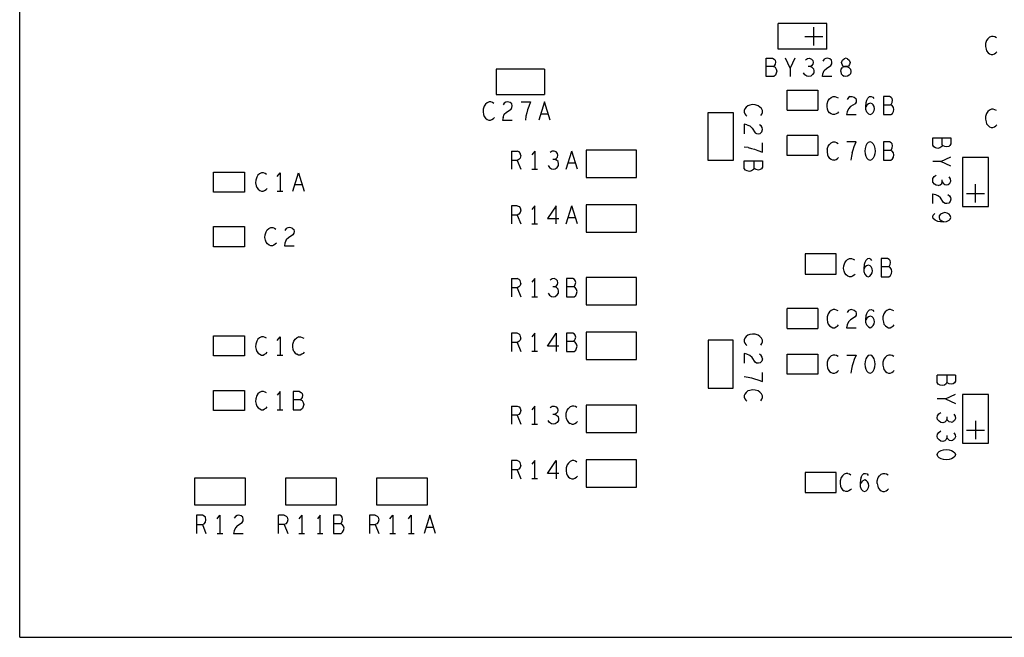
# Model space of a CAD drawing. Extents: x 17.9 to 50.9, y 20.7 to 41.7.
# Tile 2 of 15: x 24.3 to 29.7, y 29 to 32.4. Entities that reach past the tile are written whole.
import ezdxf

# ---------------------------------------------------------------- set-up
doc = ezdxf.new("R2010")
doc.units = 0
doc.layers.add('RVP8-IFD_F_bas', color=2, linetype='CONTINUOUS')

msp = doc.modelspace()

# ---------------------------------------------------------------- linework, layer by layer
at = {"layer": 'RVP8-IFD_F_bas'}
for points in [[(24.278, 28.96), (24.278, 36.96)], [(28.712, 32.189), (28.444, 32.189), (28.444, 32.331)], [(28.712, 32.189), (28.712, 32.331), (28.444, 32.331)], [(28.64, 32.21), (28.64, 32.31)], [(28.59, 32.26), (28.69, 32.26)], [(29.605, 32.255), (29.596, 32.247), (29.589, 32.237), (29.584, 32.22), (29.583, 32.205), (29.586, 32.19), (29.589, 32.18), (29.597, 32.17), (29.606, 32.164), (29.615, 32.16), (29.624, 32.16), (29.632, 32.164), (29.64, 32.169), (29.646, 32.175)], [(29.643, 32.252), (29.635, 32.257), (29.626, 32.26), (29.616, 32.26), (29.605, 32.255)], [(28.379, 32.14), (28.413, 32.14), (28.422, 32.135), (28.427, 32.129), (28.429, 32.119), (28.427, 32.107), (28.423, 32.099), (28.418, 32.094), (28.379, 32.094)], [(28.418, 32.094), (28.427, 32.09), (28.434, 32.08), (28.437, 32.069), (28.434, 32.057), (28.429, 32.047), (28.42, 32.04), (28.379, 32.04), (28.379, 32.14)], [(28.535, 32.14), (28.51, 32.085), (28.484, 32.14)], [(28.594, 32.132), (28.605, 32.139), (28.617, 32.14), (28.628, 32.135), (28.635, 32.127), (28.637, 32.117)], [(28.74, 32.04), (28.687, 32.04), (28.69, 32.055), (28.697, 32.072), (28.709, 32.084), (28.734, 32.1), (28.739, 32.109), (28.74, 32.119), (28.738, 32.129), (28.729, 32.137), (28.716, 32.14), (28.706, 32.139), (28.697, 32.134), (28.69, 32.124)], [(28.795, 32.105), (28.793, 32.117), (28.797, 32.129), (28.806, 32.137)], [(28.826, 32.137), (28.835, 32.129), (28.839, 32.117), (28.836, 32.105), (28.83, 32.097), (28.822, 32.094), (28.809, 32.094), (28.798, 32.089)], [(28.826, 32.137), (28.816, 32.14), (28.806, 32.137)], [(26.896, 32.079), (26.896, 31.941), (27.16, 31.941)], [(27.16, 32.079), (26.896, 32.079)], [(27.16, 32.079), (27.16, 31.941)], [(28.51, 32.085), (28.51, 32.04)], [(28.621, 32.094), (28.629, 32.09), (28.638, 32.082), (28.641, 32.07), (28.64, 32.06), (28.633, 32.05), (28.623, 32.042), (28.613, 32.04), (28.602, 32.042), (28.591, 32.049), (28.584, 32.06)], [(28.637, 32.117), (28.635, 32.107), (28.628, 32.099), (28.621, 32.094), (28.609, 32.094)], [(28.788, 32.067), (28.79, 32.079), (28.798, 32.089)], [(28.802, 32.097), (28.795, 32.105)], [(28.802, 32.097), (28.809, 32.094), (28.822, 32.094), (28.833, 32.089), (28.841, 32.079), (28.844, 32.067), (28.841, 32.055), (28.835, 32.047), (28.825, 32.042), (28.816, 32.04), (28.807, 32.042)], [(28.788, 32.067), (28.79, 32.055), (28.797, 32.047), (28.807, 32.042)], [(28.493, 31.855), (28.493, 31.965)], [(28.493, 31.965), (28.663, 31.965), (28.663, 31.855)], [(28.754, 31.83), (28.745, 31.83), (28.736, 31.834), (28.727, 31.84), (28.719, 31.85), (28.716, 31.86), (28.713, 31.875), (28.714, 31.89), (28.719, 31.907), (28.726, 31.917), (28.735, 31.925), (28.746, 31.93), (28.756, 31.93), (28.765, 31.927), (28.773, 31.922)], [(28.839, 31.929), (28.849, 31.93), (28.862, 31.927), (28.871, 31.919), (28.873, 31.909), (28.872, 31.899), (28.867, 31.89), (28.842, 31.874), (28.83, 31.862), (28.823, 31.845), (28.82, 31.83), (28.873, 31.83)], [(28.839, 31.929), (28.83, 31.924), (28.823, 31.914)], [(28.931, 31.844), (28.926, 31.859), (28.925, 31.875), (28.927, 31.897), (28.931, 31.909), (28.937, 31.92), (28.946, 31.929), (28.955, 31.93), (28.964, 31.927), (28.97, 31.919)], [(29.022, 31.884), (29.061, 31.884), (29.066, 31.889), (29.07, 31.897), (29.072, 31.909), (29.07, 31.919), (29.065, 31.925), (29.056, 31.93), (29.022, 31.93), (29.022, 31.83), (29.063, 31.83), (29.072, 31.837), (29.077, 31.847), (29.08, 31.859), (29.077, 31.87), (29.07, 31.88), (29.061, 31.884)], [(26.856, 31.9), (26.845, 31.895), (26.836, 31.887), (26.829, 31.877), (26.824, 31.86), (26.823, 31.845), (26.826, 31.83), (26.829, 31.82), (26.837, 31.81), (26.846, 31.804), (26.855, 31.8), (26.864, 31.8), (26.872, 31.804), (26.88, 31.809), (26.886, 31.815)], [(26.883, 31.892), (26.875, 31.897), (26.866, 31.9), (26.856, 31.9)], [(26.933, 31.815), (26.94, 31.832), (26.952, 31.844), (26.977, 31.86), (26.982, 31.869), (26.983, 31.879), (26.981, 31.889), (26.972, 31.897), (26.959, 31.9), (26.949, 31.899), (26.94, 31.894), (26.933, 31.884)], [(27.033, 31.9), (27.084, 31.9)], [(27.084, 31.9), (27.074, 31.875), (27.068, 31.857), (27.063, 31.84), (27.059, 31.822), (27.056, 31.8)], [(27.161, 31.9), (27.129, 31.8)], [(27.192, 31.8), (27.161, 31.9)], [(28.318, 31.884), (28.303, 31.885), (28.288, 31.882), (28.278, 31.879), (28.268, 31.871), (28.261, 31.862), (28.258, 31.853), (28.258, 31.844), (28.261, 31.835), (28.266, 31.828), (28.273, 31.822)], [(28.349, 31.825), (28.354, 31.833), (28.358, 31.842), (28.358, 31.852), (28.353, 31.863), (28.344, 31.872), (28.334, 31.879), (28.318, 31.884)], [(28.96, 31.89), (28.951, 31.894), (28.941, 31.89), (28.934, 31.884), (28.925, 31.872)], [(28.931, 31.844), (28.94, 31.834), (28.95, 31.83), (28.959, 31.834), (28.966, 31.842), (28.972, 31.852), (28.973, 31.862), (28.972, 31.874), (28.966, 31.884), (28.96, 31.89)], [(29.616, 31.86), (29.605, 31.855), (29.596, 31.847), (29.589, 31.837), (29.584, 31.82), (29.583, 31.805), (29.586, 31.79), (29.589, 31.78), (29.597, 31.77), (29.606, 31.764), (29.615, 31.76), (29.624, 31.76), (29.632, 31.764), (29.64, 31.769), (29.646, 31.775)], [(29.643, 31.852), (29.635, 31.857), (29.626, 31.86), (29.616, 31.86)], [(26.933, 31.815), (26.93, 31.8)], [(27.14, 31.835), (27.181, 31.835)], [(28.493, 31.855), (28.663, 31.855)], [(28.776, 31.845), (28.77, 31.839), (28.762, 31.834), (28.754, 31.83)], [(26.93, 31.8), (26.983, 31.8)], [(28.258, 31.778), (28.258, 31.725)], [(28.273, 31.775), (28.258, 31.778)], [(28.273, 31.775), (28.289, 31.768), (28.301, 31.756), (28.318, 31.731), (28.326, 31.726), (28.336, 31.725), (28.346, 31.727), (28.354, 31.736)], [(28.358, 31.749), (28.356, 31.759), (28.351, 31.768), (28.341, 31.775)], [(28.354, 31.736), (28.358, 31.749)], [(28.663, 31.605), (28.493, 31.605), (28.493, 31.715)], [(28.663, 31.715), (28.493, 31.715)], [(28.663, 31.715), (28.663, 31.605)], [(29.346, 31.664), (29.346, 31.703)], [(28.279, 31.649), (28.258, 31.652)], [(28.279, 31.649), (28.298, 31.645), (28.314, 31.64), (28.333, 31.634), (28.358, 31.624)], [(28.358, 31.624), (28.358, 31.675)], [(28.714, 31.64), (28.713, 31.625), (28.716, 31.61), (28.719, 31.6), (28.727, 31.59)], [(28.714, 31.64), (28.719, 31.657), (28.726, 31.667), (28.735, 31.675), (28.746, 31.68), (28.756, 31.68), (28.765, 31.677), (28.773, 31.672)], [(28.851, 31.62), (28.856, 31.637), (28.862, 31.655), (28.872, 31.68), (28.821, 31.68)], [(28.959, 31.677), (28.949, 31.68), (28.939, 31.677), (28.931, 31.669), (28.926, 31.659), (28.922, 31.645), (28.921, 31.63), (28.922, 31.615), (28.926, 31.602), (28.931, 31.592), (28.939, 31.584), (28.949, 31.58), (28.959, 31.584), (28.966, 31.592)], [(28.959, 31.677), (28.966, 31.669), (28.972, 31.659), (28.975, 31.645), (28.977, 31.63), (28.975, 31.615), (28.972, 31.602), (28.966, 31.592)], [(29.061, 31.634), (29.066, 31.639), (29.07, 31.647), (29.072, 31.659), (29.07, 31.669), (29.065, 31.675), (29.056, 31.68), (29.022, 31.68), (29.022, 31.58)], [(26.979, 31.63), (26.979, 31.53)], [(26.979, 31.63), (27.011, 31.63)], [(27.03, 31.605), (27.028, 31.592), (27.02, 31.584), (27.011, 31.579), (26.979, 31.579)], [(27.03, 31.605), (27.028, 31.619), (27.021, 31.625), (27.011, 31.63)], [(27.107, 31.63), (27.092, 31.61)], [(27.107, 31.63), (27.107, 31.53)], [(27.218, 31.584), (27.225, 31.589), (27.232, 31.597), (27.234, 31.607), (27.232, 31.617), (27.225, 31.625), (27.214, 31.63), (27.202, 31.629), (27.191, 31.622)], [(27.279, 31.53), (27.311, 31.63)], [(27.342, 31.53), (27.311, 31.63)], [(28.754, 31.58), (28.745, 31.58), (28.736, 31.584), (28.727, 31.59)], [(28.754, 31.58), (28.762, 31.584), (28.77, 31.589), (28.776, 31.595)], [(28.851, 31.62), (28.847, 31.602), (28.844, 31.58)], [(29.022, 31.58), (29.063, 31.58), (29.072, 31.587), (29.077, 31.597), (29.08, 31.609), (29.077, 31.62), (29.07, 31.63), (29.061, 31.634), (29.022, 31.634)], [(29.338, 31.572), (29.393, 31.598)], [(27.011, 31.579), (27.03, 31.53)], [(27.181, 31.55), (27.188, 31.539), (27.199, 31.532), (27.21, 31.53), (27.22, 31.532), (27.23, 31.54), (27.237, 31.55), (27.238, 31.56), (27.235, 31.572), (27.226, 31.58), (27.218, 31.584), (27.206, 31.584)], [(27.29, 31.565), (27.331, 31.565)], [(28.311, 31.576), (28.311, 31.537)], [(29.393, 31.547), (29.338, 31.572), (29.293, 31.572)], [(25.587, 31.497), (25.58, 31.487), (25.575, 31.47), (25.574, 31.455), (25.577, 31.44), (25.58, 31.43), (25.588, 31.42), (25.597, 31.414), (25.606, 31.41), (25.615, 31.41), (25.623, 31.414), (25.631, 31.419), (25.637, 31.425)], [(25.634, 31.502), (25.626, 31.507), (25.617, 31.51), (25.607, 31.51), (25.596, 31.505), (25.587, 31.497)], [(25.693, 31.49), (25.708, 31.51)], [(25.708, 31.51), (25.708, 31.41)], [(25.778, 31.41), (25.81, 31.51)], [(25.81, 31.51), (25.841, 31.41)], [(27.092, 31.53), (27.122, 31.53)], [(29.323, 31.441), (29.313, 31.442), (29.303, 31.449), (29.294, 31.459), (29.293, 31.469), (29.294, 31.48), (29.301, 31.49), (29.313, 31.498)], [(29.346, 31.461), (29.351, 31.454), (29.359, 31.447), (29.369, 31.445), (29.379, 31.447), (29.388, 31.454), (29.393, 31.465), (29.391, 31.477), (29.384, 31.488)], [(25.83, 31.445), (25.789, 31.445)], [(29.323, 31.441), (29.334, 31.444), (29.343, 31.452), (29.346, 31.461), (29.346, 31.473)], [(29.528, 31.348), (29.528, 31.448)], [(25.693, 31.41), (25.723, 31.41)], [(29.293, 31.342), (29.293, 31.395), (29.308, 31.392), (29.324, 31.385)], [(29.376, 31.392), (29.386, 31.385), (29.391, 31.376), (29.393, 31.366), (29.389, 31.353), (29.381, 31.344), (29.371, 31.342), (29.361, 31.343), (29.353, 31.348), (29.336, 31.373), (29.324, 31.385)], [(29.478, 31.398), (29.578, 31.398)], [(27.011, 31.33), (26.979, 31.33), (26.979, 31.23)], [(27.011, 31.33), (27.021, 31.325), (27.028, 31.319), (27.03, 31.305), (27.028, 31.292), (27.02, 31.284), (27.011, 31.279), (26.979, 31.279)], [(27.107, 31.23), (27.107, 31.33), (27.092, 31.31)], [(27.224, 31.23), (27.224, 31.33), (27.177, 31.259)], [(27.279, 31.23), (27.311, 31.33)], [(27.342, 31.23), (27.311, 31.33)], [(27.011, 31.279), (27.03, 31.23)], [(27.29, 31.265), (27.331, 31.265)], [(29.336, 31.241), (29.321, 31.243), (29.306, 31.25), (29.296, 31.259), (29.293, 31.269), (29.296, 31.279), (29.304, 31.288)], [(29.329, 31.275), (29.328, 31.266), (29.331, 31.256)], [(29.348, 31.289), (29.336, 31.283), (29.329, 31.275)], [(29.354, 31.241), (29.369, 31.243), (29.383, 31.25), (29.389, 31.257), (29.393, 31.266), (29.389, 31.276), (29.383, 31.284), (29.373, 31.289), (29.359, 31.292), (29.348, 31.289)], [(25.688, 31.125), (25.682, 31.119), (25.674, 31.114), (25.666, 31.11), (25.657, 31.11), (25.648, 31.114), (25.639, 31.12), (25.631, 31.13), (25.628, 31.14), (25.625, 31.155), (25.626, 31.17), (25.631, 31.187), (25.638, 31.197), (25.647, 31.205), (25.658, 31.21), (25.668, 31.21), (25.677, 31.207), (25.685, 31.202)], [(25.751, 31.209), (25.742, 31.204), (25.735, 31.194)], [(25.774, 31.207), (25.761, 31.21), (25.751, 31.209)], [(27.092, 31.23), (27.122, 31.23)], [(27.177, 31.259), (27.24, 31.259)], [(29.331, 31.256), (29.339, 31.248), (29.354, 31.241), (29.336, 31.241)], [(25.774, 31.207), (25.783, 31.199), (25.785, 31.189), (25.784, 31.179), (25.779, 31.17), (25.754, 31.154), (25.742, 31.142), (25.735, 31.125), (25.732, 31.11), (25.785, 31.11)], [(28.867, 30.955), (28.861, 30.949), (28.853, 30.944), (28.845, 30.94), (28.836, 30.94), (28.827, 30.944), (28.818, 30.95), (28.81, 30.96), (28.807, 30.97), (28.804, 30.985), (28.805, 31), (28.81, 31.017), (28.817, 31.027), (28.826, 31.035), (28.837, 31.04), (28.847, 31.04), (28.856, 31.037), (28.864, 31.032)], [(28.959, 31.029), (28.953, 31.037), (28.944, 31.04), (28.935, 31.039), (28.926, 31.03), (28.92, 31.019), (28.916, 31.007), (28.914, 30.985), (28.915, 30.969), (28.92, 30.954), (28.929, 30.944), (28.939, 30.94), (28.948, 30.944), (28.955, 30.952), (28.961, 30.962), (28.962, 30.972), (28.961, 30.984), (28.955, 30.994), (28.949, 31), (28.94, 31.004), (28.93, 31), (28.923, 30.994), (28.914, 30.982)], [(29.011, 31.04), (29.011, 30.94), (29.052, 30.94), (29.061, 30.947), (29.066, 30.957), (29.069, 30.969), (29.066, 30.98), (29.059, 30.99), (29.05, 30.994), (29.011, 30.994)], [(29.05, 30.994), (29.055, 30.999), (29.059, 31.007), (29.061, 31.019), (29.059, 31.029), (29.054, 31.035), (29.045, 31.04), (29.011, 31.04)], [(26.979, 30.93), (26.979, 30.83)], [(26.979, 30.93), (27.011, 30.93)], [(27.03, 30.905), (27.028, 30.892), (27.02, 30.884), (27.011, 30.879), (26.979, 30.879)], [(27.03, 30.905), (27.028, 30.919), (27.021, 30.925), (27.011, 30.93)], [(27.107, 30.93), (27.092, 30.91)], [(27.107, 30.83), (27.107, 30.93)], [(27.181, 30.85), (27.188, 30.839), (27.199, 30.832), (27.21, 30.83), (27.22, 30.832), (27.23, 30.84), (27.237, 30.85), (27.238, 30.86), (27.235, 30.872), (27.226, 30.88), (27.218, 30.884), (27.206, 30.884)], [(27.234, 30.907), (27.232, 30.917), (27.225, 30.925), (27.214, 30.93), (27.202, 30.929), (27.191, 30.922)], [(27.218, 30.884), (27.225, 30.889), (27.232, 30.897), (27.234, 30.907)], [(27.282, 30.93), (27.282, 30.83)], [(27.321, 30.884), (27.326, 30.889), (27.33, 30.897), (27.332, 30.909), (27.33, 30.919), (27.325, 30.925), (27.316, 30.93), (27.282, 30.93)], [(27.323, 30.83), (27.332, 30.837), (27.337, 30.847), (27.34, 30.859), (27.337, 30.87), (27.33, 30.88), (27.321, 30.884), (27.282, 30.884)], [(27.011, 30.879), (27.03, 30.83)], [(27.092, 30.83), (27.122, 30.83)], [(27.282, 30.83), (27.323, 30.83)], [(28.493, 30.655), (28.493, 30.765)], [(28.663, 30.765), (28.493, 30.765)], [(28.663, 30.765), (28.663, 30.655)], [(28.746, 30.76), (28.735, 30.755), (28.726, 30.747), (28.719, 30.737), (28.714, 30.72), (28.713, 30.705), (28.716, 30.69), (28.719, 30.68), (28.727, 30.67), (28.736, 30.664), (28.745, 30.66), (28.754, 30.66), (28.762, 30.664), (28.77, 30.669), (28.776, 30.675)], [(28.773, 30.752), (28.765, 30.757), (28.756, 30.76), (28.746, 30.76)], [(28.849, 30.76), (28.862, 30.757), (28.871, 30.749), (28.873, 30.739), (28.872, 30.729), (28.867, 30.72), (28.842, 30.704), (28.83, 30.692), (28.823, 30.675), (28.82, 30.66), (28.873, 30.66)], [(28.849, 30.76), (28.839, 30.759), (28.83, 30.754), (28.823, 30.744)], [(28.931, 30.674), (28.926, 30.689), (28.925, 30.705), (28.927, 30.727), (28.931, 30.739), (28.937, 30.75), (28.946, 30.759)], [(28.931, 30.674), (28.94, 30.664), (28.95, 30.66), (28.959, 30.664), (28.966, 30.672), (28.972, 30.682), (28.973, 30.692), (28.972, 30.704), (28.966, 30.714), (28.96, 30.72), (28.951, 30.724), (28.941, 30.72)], [(28.946, 30.759), (28.955, 30.76), (28.964, 30.757), (28.97, 30.749)], [(29.025, 30.737), (29.02, 30.72), (29.019, 30.705), (29.022, 30.69), (29.025, 30.68), (29.033, 30.67), (29.042, 30.664), (29.051, 30.66), (29.06, 30.66), (29.068, 30.664), (29.076, 30.669), (29.082, 30.675)], [(29.079, 30.752), (29.071, 30.757), (29.062, 30.76), (29.052, 30.76), (29.041, 30.755), (29.032, 30.747), (29.025, 30.737)], [(28.941, 30.72), (28.934, 30.714), (28.925, 30.702)], [(27.011, 30.63), (26.979, 30.63), (26.979, 30.53)], [(27.03, 30.605), (27.028, 30.619), (27.021, 30.625), (27.011, 30.63)], [(27.107, 30.53), (27.107, 30.63), (27.092, 30.61)], [(27.24, 30.559), (27.177, 30.559), (27.224, 30.63), (27.224, 30.53)], [(27.282, 30.63), (27.282, 30.53), (27.323, 30.53)], [(27.321, 30.584), (27.326, 30.589), (27.33, 30.597), (27.332, 30.609), (27.33, 30.619), (27.325, 30.625), (27.316, 30.63), (27.282, 30.63)], [(28.349, 30.565), (28.354, 30.573), (28.358, 30.582), (28.358, 30.592), (28.353, 30.603), (28.344, 30.612), (28.334, 30.619), (28.318, 30.624), (28.303, 30.625), (28.288, 30.622), (28.278, 30.619), (28.268, 30.611), (28.261, 30.602), (28.258, 30.593), (28.258, 30.584), (28.261, 30.575), (28.266, 30.568), (28.273, 30.562)], [(28.493, 30.655), (28.663, 30.655)], [(25.634, 30.602), (25.626, 30.607), (25.617, 30.61), (25.607, 30.61), (25.596, 30.605), (25.587, 30.597), (25.58, 30.587), (25.575, 30.57), (25.574, 30.555), (25.577, 30.54), (25.58, 30.53), (25.588, 30.52), (25.597, 30.514), (25.606, 30.51), (25.615, 30.51), (25.623, 30.514), (25.631, 30.519), (25.637, 30.525)], [(25.693, 30.59), (25.708, 30.61)], [(25.708, 30.61), (25.708, 30.51)], [(25.784, 30.53), (25.781, 30.54), (25.778, 30.555), (25.779, 30.57), (25.784, 30.587), (25.791, 30.597), (25.8, 30.605)], [(25.811, 30.61), (25.8, 30.605)], [(25.811, 30.61), (25.821, 30.61), (25.83, 30.607), (25.838, 30.602)], [(27.03, 30.605), (27.028, 30.592), (27.02, 30.584), (27.011, 30.579), (26.979, 30.579)], [(27.011, 30.579), (27.03, 30.53)], [(27.323, 30.53), (27.332, 30.537), (27.337, 30.547), (27.34, 30.559), (27.337, 30.57), (27.33, 30.58), (27.321, 30.584), (27.282, 30.584)], [(25.693, 30.51), (25.723, 30.51)], [(25.784, 30.53), (25.792, 30.52), (25.801, 30.514)], [(25.841, 30.525), (25.835, 30.519), (25.827, 30.514), (25.819, 30.51), (25.81, 30.51), (25.801, 30.514)], [(27.122, 30.53), (27.092, 30.53)], [(28.358, 30.489), (28.354, 30.476), (28.346, 30.467), (28.336, 30.465), (28.326, 30.466), (28.318, 30.471), (28.301, 30.496), (28.289, 30.508), (28.273, 30.515), (28.258, 30.518), (28.258, 30.465)], [(28.358, 30.489), (28.356, 30.499), (28.351, 30.508), (28.341, 30.515)], [(28.746, 30.51), (28.735, 30.505), (28.726, 30.497), (28.719, 30.487), (28.714, 30.47), (28.713, 30.455), (28.716, 30.44), (28.719, 30.43), (28.727, 30.42), (28.736, 30.414), (28.745, 30.41), (28.754, 30.41), (28.762, 30.414), (28.77, 30.419), (28.776, 30.425)], [(28.773, 30.502), (28.765, 30.507), (28.756, 30.51), (28.746, 30.51)], [(28.821, 30.51), (28.872, 30.51)], [(28.872, 30.51), (28.862, 30.485), (28.856, 30.467), (28.851, 30.45), (28.847, 30.432), (28.844, 30.41)], [(29.052, 30.51), (29.041, 30.505), (29.032, 30.497), (29.025, 30.487), (29.02, 30.47), (29.019, 30.455), (29.022, 30.44), (29.025, 30.43), (29.033, 30.42), (29.042, 30.414), (29.051, 30.41), (29.06, 30.41), (29.068, 30.414), (29.076, 30.419), (29.082, 30.425)], [(29.079, 30.502), (29.071, 30.507), (29.062, 30.51), (29.052, 30.51)], [(28.258, 30.392), (28.279, 30.389), (28.298, 30.385), (28.314, 30.38), (28.333, 30.374), (28.358, 30.364), (28.358, 30.415)], [(29.406, 30.352), (29.396, 30.35), (29.384, 30.352), (29.376, 30.356), (29.371, 30.361), (29.368, 30.352), (29.358, 30.345), (29.346, 30.342), (29.334, 30.345), (29.324, 30.35), (29.318, 30.359), (29.318, 30.4)], [(29.418, 30.4), (29.318, 30.4)], [(29.371, 30.4), (29.371, 30.361)], [(29.418, 30.4), (29.418, 30.366), (29.413, 30.357), (29.406, 30.352)], [(25.617, 30.31), (25.607, 30.31), (25.596, 30.305), (25.587, 30.297), (25.58, 30.287), (25.575, 30.27), (25.574, 30.255), (25.577, 30.24), (25.58, 30.23), (25.588, 30.22), (25.597, 30.214), (25.606, 30.21), (25.615, 30.21), (25.623, 30.214), (25.631, 30.219), (25.637, 30.225)], [(25.634, 30.302), (25.626, 30.307), (25.617, 30.31)], [(25.708, 30.21), (25.708, 30.31), (25.693, 30.29)], [(25.781, 30.31), (25.781, 30.21), (25.822, 30.21)], [(25.815, 30.31), (25.781, 30.31)], [(25.815, 30.31), (25.824, 30.305), (25.829, 30.299), (25.831, 30.289), (25.829, 30.277), (25.825, 30.269), (25.82, 30.264), (25.781, 30.264)], [(28.334, 30.313), (28.318, 30.318), (28.303, 30.319), (28.288, 30.316), (28.278, 30.313), (28.268, 30.305), (28.261, 30.296), (28.258, 30.287), (28.258, 30.278), (28.261, 30.269), (28.266, 30.262), (28.273, 30.256)], [(28.349, 30.259), (28.354, 30.267), (28.358, 30.276), (28.358, 30.286), (28.353, 30.297), (28.344, 30.306), (28.334, 30.313)], [(29.363, 30.269), (29.418, 30.295)], [(25.82, 30.264), (25.829, 30.26), (25.836, 30.25), (25.839, 30.239), (25.836, 30.227), (25.831, 30.217), (25.822, 30.21)], [(29.363, 30.269), (29.318, 30.269)], [(29.363, 30.269), (29.418, 30.244)], [(25.693, 30.21), (25.723, 30.21)], [(26.979, 30.23), (26.979, 30.13)], [(26.979, 30.23), (27.011, 30.23)], [(27.011, 30.23), (27.021, 30.225), (27.028, 30.219), (27.03, 30.205), (27.028, 30.192), (27.02, 30.184), (27.011, 30.179), (26.979, 30.179)], [(27.107, 30.13), (27.107, 30.23), (27.092, 30.21)], [(27.218, 30.184), (27.226, 30.18), (27.235, 30.172), (27.238, 30.16), (27.237, 30.15), (27.23, 30.14), (27.22, 30.132), (27.21, 30.13), (27.199, 30.132), (27.188, 30.139), (27.181, 30.15)], [(27.191, 30.222), (27.202, 30.229), (27.214, 30.23), (27.225, 30.225), (27.232, 30.217), (27.234, 30.207), (27.232, 30.197), (27.225, 30.189), (27.218, 30.184), (27.206, 30.184)], [(27.282, 30.16), (27.279, 30.175), (27.28, 30.19), (27.285, 30.207), (27.292, 30.217)], [(27.339, 30.222), (27.331, 30.227), (27.322, 30.23), (27.312, 30.23), (27.301, 30.225), (27.292, 30.217)], [(29.394, 30.142), (29.384, 30.144), (29.376, 30.151), (29.371, 30.158), (29.368, 30.149), (29.359, 30.141), (29.348, 30.138), (29.338, 30.139), (29.328, 30.146), (29.319, 30.156), (29.318, 30.166), (29.319, 30.177), (29.326, 30.187), (29.338, 30.195)], [(29.409, 30.185), (29.416, 30.174), (29.418, 30.162), (29.413, 30.151), (29.404, 30.144)], [(27.011, 30.179), (27.03, 30.13)], [(27.092, 30.13), (27.122, 30.13)], [(27.282, 30.16), (27.285, 30.15), (27.293, 30.14), (27.302, 30.134)], [(27.311, 30.13), (27.302, 30.134)], [(27.311, 30.13), (27.32, 30.13), (27.328, 30.134), (27.336, 30.139), (27.342, 30.145)], [(29.371, 30.17), (29.371, 30.158)], [(29.394, 30.142), (29.404, 30.144)], [(29.528, 30.148), (29.528, 30.048)], [(29.338, 30.037), (29.328, 30.044), (29.319, 30.054), (29.318, 30.064), (29.319, 30.075), (29.326, 30.085), (29.338, 30.093)], [(29.409, 30.083), (29.416, 30.072), (29.418, 30.06), (29.413, 30.049), (29.404, 30.042)], [(29.478, 30.098), (29.578, 30.098)], [(29.371, 30.068), (29.371, 30.056), (29.368, 30.047), (29.359, 30.039), (29.348, 30.036), (29.338, 30.037)], [(29.371, 30.056), (29.376, 30.049), (29.384, 30.042), (29.394, 30.04), (29.404, 30.042)], [(29.321, 29.953), (29.318, 29.963), (29.321, 29.973), (29.329, 29.981), (29.339, 29.986), (29.353, 29.99), (29.368, 29.991), (29.383, 29.99), (29.396, 29.986)], [(29.396, 29.986), (29.406, 29.981), (29.414, 29.973), (29.418, 29.963), (29.414, 29.953), (29.406, 29.945)], [(27.011, 29.93), (26.979, 29.93), (26.979, 29.83)], [(27.03, 29.905), (27.028, 29.919), (27.021, 29.925), (27.011, 29.93)], [(27.107, 29.83), (27.107, 29.93), (27.092, 29.91)], [(27.24, 29.859), (27.177, 29.859), (27.224, 29.93), (27.224, 29.83)], [(27.312, 29.93), (27.301, 29.925), (27.292, 29.917), (27.285, 29.907), (27.28, 29.89), (27.279, 29.875), (27.282, 29.86), (27.285, 29.85), (27.293, 29.84), (27.302, 29.834), (27.311, 29.83), (27.32, 29.83), (27.328, 29.834)], [(27.339, 29.922), (27.331, 29.927), (27.322, 29.93), (27.312, 29.93)], [(29.406, 29.945), (29.396, 29.94), (29.383, 29.937), (29.368, 29.935), (29.353, 29.937), (29.339, 29.94), (29.329, 29.945), (29.321, 29.953)], [(27.03, 29.905), (27.028, 29.892), (27.02, 29.884), (27.011, 29.879), (26.979, 29.879)], [(27.011, 29.879), (27.03, 29.83)], [(28.827, 29.86), (28.817, 29.86), (28.806, 29.855), (28.797, 29.847)], [(28.827, 29.86), (28.836, 29.857), (28.844, 29.852)], [(28.9, 29.839), (28.906, 29.85), (28.915, 29.859), (28.924, 29.86), (28.933, 29.857), (28.939, 29.849)], [(28.988, 29.805), (28.989, 29.82), (28.994, 29.837), (29.001, 29.847), (29.01, 29.855), (29.021, 29.86), (29.031, 29.86), (29.04, 29.857), (29.048, 29.852)], [(27.122, 29.83), (27.092, 29.83)], [(27.328, 29.834), (27.336, 29.839), (27.342, 29.845)], [(28.797, 29.847), (28.79, 29.837), (28.785, 29.82), (28.784, 29.805), (28.787, 29.79), (28.79, 29.78), (28.798, 29.77), (28.807, 29.764)], [(28.9, 29.839), (28.896, 29.827), (28.894, 29.805), (28.895, 29.789), (28.9, 29.774), (28.909, 29.764), (28.919, 29.76), (28.928, 29.764)], [(28.935, 29.814), (28.929, 29.82), (28.92, 29.824), (28.91, 29.82), (28.903, 29.814), (28.894, 29.802)], [(28.928, 29.764), (28.935, 29.772), (28.941, 29.782), (28.942, 29.792), (28.941, 29.804), (28.935, 29.814)], [(28.988, 29.805), (28.991, 29.79), (28.994, 29.78), (29.002, 29.77), (29.011, 29.764), (29.02, 29.76), (29.029, 29.76), (29.037, 29.764), (29.045, 29.769), (29.051, 29.775)], [(28.847, 29.775), (28.841, 29.769), (28.833, 29.764), (28.825, 29.76), (28.816, 29.76), (28.807, 29.764)], [(25.299, 29.619), (25.292, 29.625), (25.282, 29.63), (25.25, 29.63), (25.25, 29.53)], [(25.282, 29.579), (25.291, 29.584), (25.299, 29.592), (25.301, 29.605), (25.299, 29.619)], [(25.363, 29.61), (25.378, 29.63)], [(25.378, 29.63), (25.378, 29.53)], [(25.506, 29.609), (25.504, 29.619), (25.495, 29.627), (25.482, 29.63), (25.472, 29.629), (25.463, 29.624), (25.456, 29.614)], [(25.475, 29.574), (25.5, 29.59), (25.505, 29.599), (25.506, 29.609)], [(25.699, 29.53), (25.699, 29.63)], [(25.731, 29.63), (25.699, 29.63)], [(25.731, 29.63), (25.741, 29.625), (25.748, 29.619), (25.75, 29.605), (25.748, 29.592), (25.74, 29.584), (25.731, 29.579), (25.699, 29.579)], [(25.827, 29.63), (25.812, 29.61)], [(25.827, 29.63), (25.827, 29.53)], [(25.929, 29.53), (25.929, 29.63), (25.914, 29.61)], [(26.002, 29.63), (26.002, 29.53), (26.043, 29.53), (26.052, 29.537), (26.057, 29.547), (26.06, 29.559), (26.057, 29.57), (26.05, 29.58), (26.041, 29.584), (26.002, 29.584)], [(26.041, 29.584), (26.046, 29.589), (26.05, 29.597), (26.052, 29.609), (26.05, 29.619), (26.045, 29.625), (26.036, 29.63), (26.002, 29.63)], [(26.199, 29.63), (26.199, 29.53)], [(26.231, 29.63), (26.199, 29.63)], [(26.231, 29.63), (26.241, 29.625), (26.248, 29.619), (26.25, 29.605), (26.248, 29.592), (26.24, 29.584), (26.231, 29.579)], [(26.312, 29.61), (26.327, 29.63), (26.327, 29.53)], [(26.414, 29.61), (26.429, 29.63)], [(26.429, 29.63), (26.429, 29.53)], [(26.531, 29.63), (26.499, 29.53)], [(26.562, 29.53), (26.531, 29.63)], [(25.25, 29.579), (25.282, 29.579), (25.301, 29.53)], [(25.475, 29.574), (25.463, 29.562), (25.456, 29.545), (25.453, 29.53), (25.506, 29.53)], [(25.731, 29.579), (25.75, 29.53)], [(26.199, 29.579), (26.231, 29.579), (26.25, 29.53)], [(26.51, 29.565), (26.551, 29.565)], [(25.363, 29.53), (25.393, 29.53)], [(25.812, 29.53), (25.842, 29.53)], [(25.914, 29.53), (25.944, 29.53)], [(26.312, 29.53), (26.342, 29.53)], [(26.414, 29.53), (26.444, 29.53)], [(24.278, 28.96), (42.278, 28.96)]]:
    msp.add_lwpolyline(points, dxfattribs=at)
for points in [[(28.197, 31.842), (28.197, 31.578), (28.059, 31.578), (28.059, 31.842), (28.197, 31.842)], [(29.381, 31.655), (29.371, 31.653), (29.359, 31.655), (29.351, 31.659), (29.346, 31.664), (29.343, 31.655), (29.333, 31.648), (29.321, 31.645), (29.309, 31.648), (29.299, 31.653), (29.293, 31.662), (29.293, 31.703), (29.393, 31.703), (29.393, 31.669), (29.388, 31.66), (29.381, 31.655)], [(27.39, 31.635), (27.39, 31.485), (27.666, 31.485), (27.666, 31.635), (27.39, 31.635)], [(29.599, 31.326), (29.599, 31.594), (29.457, 31.594), (29.457, 31.326), (29.599, 31.326)], [(28.358, 31.576), (28.358, 31.542), (28.353, 31.533), (28.346, 31.528), (28.336, 31.526), (28.324, 31.528), (28.316, 31.532), (28.311, 31.537), (28.308, 31.528), (28.298, 31.521), (28.286, 31.518), (28.274, 31.521), (28.264, 31.526), (28.258, 31.535), (28.258, 31.576), (28.358, 31.576)], [(25.513, 31.405), (25.343, 31.405), (25.343, 31.515), (25.513, 31.515), (25.513, 31.405)], [(27.39, 31.335), (27.39, 31.185), (27.666, 31.185), (27.666, 31.335), (27.39, 31.335)], [(25.513, 31.105), (25.343, 31.105), (25.343, 31.215), (25.513, 31.215), (25.513, 31.105)], [(28.593, 31.065), (28.593, 30.955), (28.763, 30.955), (28.763, 31.065), (28.593, 31.065)], [(27.39, 30.935), (27.39, 30.785), (27.666, 30.785), (27.666, 30.935), (27.39, 30.935)], [(25.513, 30.505), (25.343, 30.505), (25.343, 30.615), (25.513, 30.615), (25.513, 30.505)], [(27.39, 30.635), (27.39, 30.485), (27.666, 30.485), (27.666, 30.635), (27.39, 30.635)], [(28.059, 30.328), (28.197, 30.328), (28.197, 30.592), (28.059, 30.592), (28.059, 30.328)], [(28.493, 30.405), (28.493, 30.515), (28.663, 30.515), (28.663, 30.405), (28.493, 30.405)], [(28.972, 30.489), (28.966, 30.499), (28.959, 30.507), (28.949, 30.51), (28.939, 30.507), (28.931, 30.499), (28.926, 30.489), (28.922, 30.475), (28.921, 30.46), (28.922, 30.445), (28.926, 30.432), (28.931, 30.422), (28.939, 30.414), (28.949, 30.41), (28.959, 30.414), (28.966, 30.422), (28.972, 30.432), (28.975, 30.445), (28.977, 30.46), (28.975, 30.475), (28.972, 30.489)], [(25.513, 30.205), (25.343, 30.205), (25.343, 30.315), (25.513, 30.315), (25.513, 30.205)], [(29.457, 30.294), (29.457, 30.026), (29.599, 30.026), (29.599, 30.294), (29.457, 30.294)], [(27.39, 30.235), (27.39, 30.085), (27.666, 30.085), (27.666, 30.235), (27.39, 30.235)], [(27.39, 29.935), (27.39, 29.785), (27.666, 29.785), (27.666, 29.935), (27.39, 29.935)], [(28.593, 29.865), (28.593, 29.755), (28.763, 29.755), (28.763, 29.865), (28.593, 29.865)], [(25.516, 29.685), (25.24, 29.685), (25.24, 29.835), (25.516, 29.835), (25.516, 29.685)], [(26.016, 29.685), (25.74, 29.685), (25.74, 29.835), (26.016, 29.835), (26.016, 29.685)], [(26.516, 29.685), (26.24, 29.685), (26.24, 29.835), (26.516, 29.835), (26.516, 29.685)]]:
    msp.add_lwpolyline(points, close=True, dxfattribs=at)

doc.saveas('drawing.dxf')
